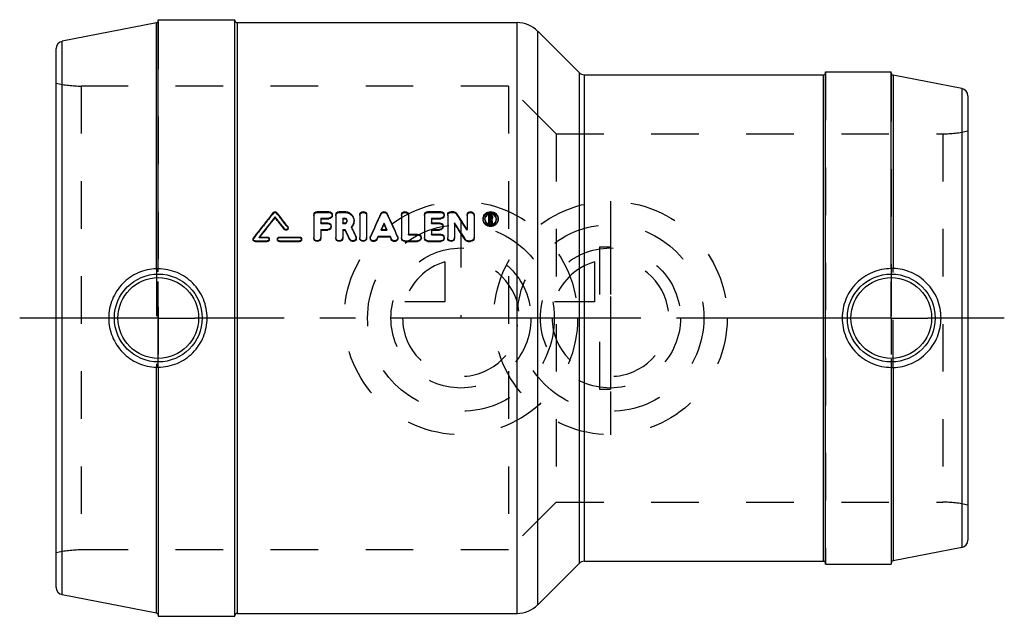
# Model space of a CAD drawing. Header units: millimetres. Extents: x 432 to 568, y 459 to 541.
import ezdxf

# ---------------------------------------------------------------- set-up
doc = ezdxf.new("R2010")
doc.units = ezdxf.units.MM
doc.header["$LTSCALE"] = 65.185185
doc.linetypes.add('CENTER', pattern=[0.6, 0.375, -0.075, 0.075, -0.075])
doc.linetypes.add('HIDDEN', pattern=[0.2, 0.1, -0.1])
for name, color, linetype in [('KOERPER', 7, 'CONTINUOUS'), ('KONST.EL_MIT_GEO', 7, 'CONTINUOUS'), ('KURVEN', 7, 'CONTINUOUS'), ('L1', 7, 'CONTINUOUS')]:
    doc.layers.add(name, color=color, linetype=linetype)

msp = doc.modelspace()

# ---------------------------------------------------------------- linework, layer by layer
at = {"layer": 'KOERPER', "color": 7, "linetype": 'Continuous'}
for p, q in [((451.26, 506.75), (451.26, 540.45)), ((451.5, 506.73), (451.5, 540.9)), ((451.5, 540.9), (462, 540.9)), ((462, 459.1), (462, 540.9)), ((462.3, 540.5), (500.69, 540.5)), ((503.52, 539.33), (509.21, 533.64)), ((509.91, 533.35), (542.7, 533.35)), ((543, 533.75), (552, 533.75)), ((543, 466.25), (543, 533.75)), ((552, 506.77), (552, 533.75)), ((552.24, 533.3), (552.24, 506.79)), ((451.26, 459.55), (451.26, 493.25)), ((451.5, 493.27), (451.5, 459.1)), ((552, 493.23), (552, 466.25)), ((552.24, 493.21), (552.24, 466.7)), ((503.52, 460.67), (509.21, 466.36)), ((509.91, 466.65), (542.7, 466.65)), ((543, 466.25), (552, 466.25)), ((451.5, 459.1), (462, 459.1)), ((462.3, 459.5), (500.69, 459.5))]:
    msp.add_line(p, q, dxfattribs=at)
at = {"layer": 'KOERPER', "color": 8, "linetype": 'HIDDEN'}
for p, q in [((451.26, 506.75), (451.26, 493.25)), ((451.5, 493.27), (451.5, 506.73)), ((552, 506.77), (552, 493.23)), ((552.24, 493.21), (552.24, 506.79))]:
    msp.add_line(p, q, dxfattribs=at)
at = {"layer": 'KOERPER', "color": 7, "linetype": 'Continuous'}
for points, knots in [([(451.26, 506.75), (450.4, 506.73), (448.68, 506.35), (446.5, 504.84), (445.05, 502.61), (444.71, 500.87), (444.71, 500)], [0, 0, 0, 0, 0.247974, 0.498095, 0.748985, 1, 1, 1, 1]), ([(451.5, 506.74), (451.5, 506.74), (451.49, 506.74), (451.48, 506.75), (451.46, 506.75), (451.42, 506.75), (451.35, 506.75), (451.29, 506.75), (451.26, 506.75)], [0, 0, 0, 0, 0.021046, 0.075114, 0.162696, 0.281733, 0.601873, 1, 1, 1, 1]), ([(458.2, 500), (458.2, 500.87), (457.85, 502.64), (456.37, 504.88), (454.14, 506.38), (452.37, 506.73), (451.5, 506.73)], [0, 0, 0, 0, 0.250291, 0.500034, 0.749751, 1, 1, 1, 1]), ([(552, 506.77), (551.12, 506.77), (549.35, 506.41), (547.11, 504.9), (545.62, 502.66), (545.27, 500.88), (545.27, 500)], [0, 0, 0, 0, 0.250369, 0.499939, 0.749561, 1, 1, 1, 1]), ([(552.24, 506.79), (552.21, 506.79), (552.15, 506.79), (552.08, 506.79), (552.04, 506.79), (552.02, 506.78), (552.01, 506.78), (552, 506.78), (552, 506.78)], [0, 0, 0, 0, 0.399602, 0.719628, 0.838215, 0.925309, 0.979034, 1, 1, 1, 1]), ([(558.82, 500), (558.82, 500.87), (558.48, 502.63), (557.02, 504.86), (554.84, 506.38), (553.1, 506.77), (552.24, 506.79)], [0, 0, 0, 0, 0.250857, 0.501672, 0.751948, 1, 1, 1, 1]), ([(444.71, 500), (444.71, 499.13), (445.05, 497.39), (446.5, 495.16), (448.68, 493.65), (450.4, 493.27), (451.26, 493.25)], [0, 0, 0, 0, 0.251015, 0.501906, 0.752026, 1, 1, 1, 1]), ([(451.5, 493.27), (452.37, 493.27), (454.14, 493.62), (456.37, 495.12), (457.85, 497.36), (458.2, 499.13), (458.2, 500)], [0, 0, 0, 0, 0.250242, 0.499954, 0.749702, 1, 1, 1, 1]), ([(545.27, 500), (545.27, 499.12), (545.62, 497.34), (547.11, 495.1), (549.35, 493.59), (551.12, 493.23), (552, 493.23)], [0, 0, 0, 0, 0.250439, 0.500062, 0.749631, 1, 1, 1, 1]), ([(552.24, 493.21), (553.1, 493.23), (554.84, 493.62), (557.02, 495.14), (558.48, 497.37), (558.82, 499.13), (558.82, 500)], [0, 0, 0, 0, 0.248043, 0.498311, 0.749135, 1, 1, 1, 1]), ([(451.26, 493.25), (451.29, 493.25), (451.35, 493.25), (451.42, 493.25), (451.46, 493.25), (451.48, 493.25), (451.49, 493.26), (451.5, 493.26), (451.5, 493.26)], [0, 0, 0, 0, 0.398115, 0.718245, 0.837283, 0.924865, 0.978944, 1, 1, 1, 1]), ([(552, 493.22), (552, 493.22), (552.01, 493.22), (552.02, 493.22), (552.04, 493.21), (552.08, 493.21), (552.15, 493.21), (552.21, 493.21), (552.24, 493.21)], [0, 0, 0, 0, 0.020956, 0.074671, 0.161763, 0.280349, 0.600386, 1, 1, 1, 1])]:
    msp.add_open_spline(points, degree=3, knots=knots, dxfattribs=at)
at = {"layer": 'KONST.EL_MIT_GEO', "color": 7, "linetype": 'Continuous'}
for p, q in [((451.26, 540.45), (438.31, 537.94)), ((462.3, 540.5), (462.3, 459.5)), ((500.69, 459.5), (500.69, 540.5)), ((503.52, 460.67), (503.52, 539.33)), ((438.31, 462.06), (438.31, 537.94)), ((437.5, 463.05), (437.5, 536.95)), ((509.21, 533.64), (509.21, 466.36)), ((509.91, 533.35), (509.91, 466.65)), ((542.7, 466.65), (542.7, 533.35)), ((561.69, 531.47), (552.24, 533.3)), ((561.69, 531.47), (561.69, 468.53)), ((562.5, 530.48), (562.5, 469.52)), ((473.3, 514.59), (474.89, 514.59)), ((476.31, 514.59), (477.05, 514.59)), ((488.48, 514.59), (490.22, 514.59)), ((491.65, 514.59), (491.97, 514.59)), ((467.5, 513.79), (467.5, 513.89)), ((472.83, 514.14), (472.83, 511.02)), ((473.78, 513.69), (473.78, 513.04)), ((473.78, 513.69), (474.89, 513.69)), ((473.78, 513.59), (474.89, 513.59)), ((473.78, 513.04), (474.73, 513.04)), ((474.89, 513.59), (474.89, 513.69)), ((475.84, 514.14), (475.84, 511.02)), ((476.79, 513.69), (476.79, 513.04)), ((476.79, 513.69), (477.05, 513.69)), ((476.79, 513.59), (477.05, 513.59)), ((476.79, 513.04), (477.05, 513.04)), ((477.05, 513.59), (477.05, 513.69)), ((479.12, 514.14), (479.12, 511.02)), ((480.07, 514.14), (480.07, 511.02)), ((482.46, 512.92), (482.46, 513.01)), ((484.84, 514.14), (484.84, 511.02)), ((485.79, 514.14), (485.79, 511.48)), ((488.01, 514.14), (488.01, 511.02)), ((488.96, 513.69), (488.96, 513.04)), ((488.96, 513.69), (490.22, 513.69)), ((488.96, 513.59), (490.22, 513.59)), ((488.96, 513.04), (490.07, 513.04)), ((490.22, 513.59), (490.22, 513.69)), ((491.18, 514.14), (491.18, 511.02)), ((492.13, 513.04), (492.13, 511.02)), ((493.84, 514.14), (493.84, 512.13)), ((494.79, 514.14), (494.79, 511.02)), ((496.83, 512.99), (496.83, 514.14)), ((496.83, 514.14), (497.06, 514.14)), ((496.83, 513.08), (496.99, 513.08)), ((496.95, 513.99), (496.95, 513.67)), ((496.95, 513.99), (497.06, 513.99)), ((496.95, 513.89), (497.06, 513.89)), ((496.95, 513.67), (497.06, 513.67)), ((496.99, 512.99), (496.99, 513.52)), ((496.99, 513.52), (497.04, 513.52)), ((496.99, 513.42), (497.04, 513.42)), ((497.04, 513.42), (497.04, 513.52)), ((497.04, 513.52), (497.08, 513.33)), ((497.04, 513.42), (497.06, 513.33)), ((497.06, 513.89), (497.06, 513.99)), ((497.06, 513.33), (497.07, 513.28)), ((497.07, 513.28), (497.11, 513.11)), ((497.08, 513.33), (497.09, 513.28)), ((497.09, 513.28), (497.14, 513.08)), ((497.11, 513.11), (497.12, 513.08)), ((497.14, 512.99), (497.14, 513.08)), ((497.14, 513.08), (497.3, 513.08)), ((497.15, 513.91), (497.15, 513.75)), ((497.19, 513.56), (497.24, 513.35)), ((497.24, 513.35), (497.27, 513.24)), ((497.27, 513.24), (497.3, 513.08)), ((497.3, 512.99), (497.3, 513.08)), ((497.31, 513.91), (497.31, 513.75)), ((497.31, 513.65), (497.31, 513.68)), ((468.8, 512.14), (468.8, 512.23)), ((473.78, 512.13), (473.78, 511.02)), ((473.78, 512.13), (474.73, 512.13)), ((473.78, 512.04), (474.73, 512.04)), ((474.73, 512.04), (474.73, 512.13)), ((476.79, 512.13), (476.79, 511.02)), ((476.79, 512.13), (477.11, 512.13)), ((476.79, 512.04), (477.11, 512.04)), ((477.11, 512.04), (477.11, 512.13)), ((482.05, 512.13), (482.86, 512.13)), ((488.96, 512.13), (488.96, 511.48)), ((488.96, 512.13), (490.07, 512.13)), ((488.96, 512.04), (490.07, 512.04)), ((490.07, 512.04), (490.07, 512.13)), ((496.83, 512.99), (496.99, 512.99)), ((497.14, 512.99), (497.3, 512.99)), ((464.78, 510.48), (464.78, 510.56)), ((464.78, 510.56), (466.44, 510.56)), ((464.78, 510.48), (466.44, 510.48)), ((465.33, 511.1), (466.44, 511.1)), ((466.44, 510.48), (466.44, 510.56)), ((468.11, 511.1), (470.88, 511.1)), ((468.11, 510.48), (468.11, 510.56)), ((468.11, 510.56), (470.88, 510.56)), ((468.11, 510.48), (470.88, 510.48)), ((470.88, 510.48), (470.88, 510.56)), ((477.74, 510.75), (477.74, 510.83)), ((481.63, 511.21), (481.46, 510.84)), ((481.63, 511.13), (481.46, 510.76)), ((481.46, 510.76), (481.46, 510.84)), ((481.63, 511.13), (481.63, 511.21)), ((481.63, 511.21), (483.28, 511.21)), ((481.63, 511.13), (483.28, 511.13)), ((483.28, 511.13), (483.28, 511.21)), ((483.28, 511.21), (483.45, 510.84)), ((483.28, 511.13), (483.45, 510.76)), ((483.45, 510.76), (483.45, 510.84)), ((485.31, 510.48), (485.31, 510.56)), ((485.31, 510.56), (487.05, 510.56)), ((485.31, 510.48), (487.05, 510.48)), ((485.79, 511.48), (487.05, 511.48)), ((487.05, 510.48), (487.05, 510.56)), ((488.48, 510.48), (488.48, 510.56)), ((488.48, 510.56), (490.22, 510.56)), ((488.48, 510.48), (490.22, 510.48)), ((488.96, 511.48), (490.22, 511.48)), ((490.22, 510.48), (490.22, 510.56)), ((493.59, 510.7), (493.59, 510.78)), ((494, 510.48), (494, 510.56)), ((494, 510.56), (494.32, 510.56)), ((494, 510.48), (494.32, 510.48)), ((494.32, 510.48), (494.32, 510.56)), ((561.69, 468.53), (552.24, 466.7)), ((451.26, 459.55), (438.31, 462.06))]:
    msp.add_line(p, q, dxfattribs=at)
at = {"layer": 'KONST.EL_MIT_GEO', "color": 8, "linetype": 'HIDDEN'}
for p, q in [((451.5, 540.65), (451.5, 459.31)), ((462, 459.2), (462, 540.8)), ((543, 533.65), (543, 466.35)), ((552, 533.46), (552, 466.43)), ((440.94, 531.8), (440.94, 468.2)), ((499.5, 531.8), (440.94, 531.8)), ((499.5, 531.8), (499.5, 468.2)), ((506.05, 525.25), (499.5, 531.8)), ((506.05, 525.25), (506.05, 474.75)), ((506.05, 525.25), (559.06, 525.25)), ((559.06, 525.25), (559.06, 474.75)), ((467.28, 514.38), (467.28, 514.48)), ((467.73, 514.38), (467.73, 514.48)), ((473.3, 514.48), (473.3, 514.59)), ((473.3, 514.48), (474.89, 514.48)), ((474.89, 514.48), (474.89, 514.59)), ((476.31, 514.48), (476.31, 514.59)), ((476.31, 514.48), (477.05, 514.48)), ((477.05, 514.48), (477.05, 514.59)), ((488.48, 514.48), (488.48, 514.59)), ((488.48, 514.48), (490.22, 514.48)), ((490.22, 514.48), (490.22, 514.59)), ((491.65, 514.48), (491.65, 514.59)), ((491.65, 514.48), (491.97, 514.48)), ((491.97, 514.48), (491.97, 514.59)), ((492.37, 514.27), (492.37, 514.38)), ((473.78, 512.95), (473.78, 513.04)), ((474.73, 512.95), (474.73, 513.04)), ((475.36, 514.04), (475.36, 514.14)), ((476.79, 512.95), (476.79, 513.04)), ((477.05, 512.95), (477.05, 513.04)), ((477.39, 513.27), (477.39, 513.37)), ((478.34, 513.27), (478.34, 513.37)), ((482.02, 514.22), (482.02, 514.32)), ((482.89, 514.22), (482.89, 514.32)), ((488.96, 512.95), (488.96, 513.04)), ((490.07, 512.95), (490.07, 513.04)), ((490.7, 514.04), (490.7, 514.14)), ((496.04, 513.51), (496.04, 513.61)), ((496.28, 513.51), (496.28, 513.61)), ((496.83, 514.03), (497.06, 514.03)), ((496.95, 513.57), (496.95, 513.67)), ((496.95, 513.57), (497.06, 513.57)), ((497.06, 514.03), (497.06, 514.14)), ((497.06, 513.57), (497.06, 513.67)), ((497.12, 513.08), (497.14, 512.99)), ((497.15, 513.65), (497.15, 513.75)), ((497.19, 513.46), (497.19, 513.56)), ((497.19, 513.46), (497.3, 512.99)), ((497.31, 513.68), (497.31, 513.75)), ((497.86, 513.51), (497.86, 513.61)), ((498.1, 513.51), (498.1, 513.61)), ((469.25, 512.45), (469.25, 512.55)), ((469.3, 512.3), (469.3, 512.39)), ((473.78, 512.95), (474.73, 512.95)), ((475.2, 512.5), (475.2, 512.59)), ((476.79, 512.95), (477.05, 512.95)), ((477.98, 512.42), (477.98, 512.51)), ((482.05, 512.04), (482.05, 512.13)), ((482.08, 512.12), (482.05, 512.04)), ((482.05, 512.04), (482.86, 512.04)), ((482.09, 512.13), (482.08, 512.12)), ((482.82, 512.13), (482.83, 512.12)), ((482.83, 512.12), (482.86, 512.04)), ((482.86, 512.04), (482.86, 512.13)), ((488.96, 512.95), (490.07, 512.95)), ((490.54, 512.5), (490.54, 512.59)), ((493.84, 512.04), (493.84, 512.13)), ((464.5, 510.83), (464.5, 510.75)), ((464.56, 510.91), (464.56, 510.99)), ((465.33, 511.02), (465.33, 511.1)), ((465.37, 511.07), (465.33, 511.02)), ((465.33, 511.02), (466.44, 511.02)), ((465.39, 511.1), (465.37, 511.07)), ((466.44, 511.02), (466.44, 511.1)), ((466.72, 510.75), (466.72, 510.83)), ((467.83, 510.83), (467.83, 510.75)), ((468.11, 511.02), (468.11, 511.1)), ((468.11, 511.02), (470.88, 511.02)), ((470.88, 511.02), (470.88, 511.1)), ((471.16, 510.75), (471.16, 510.83)), ((472.83, 510.94), (472.83, 511.02)), ((473.78, 510.94), (473.78, 511.02)), ((475.84, 510.94), (475.84, 511.02)), ((476.79, 510.94), (476.79, 511.02)), ((478.6, 511.13), (478.6, 511.22)), ((478.65, 510.94), (478.65, 511.02)), ((479.12, 510.94), (479.12, 511.02)), ((480.07, 510.94), (480.07, 511.02)), ((480.55, 511.02), (480.55, 510.94)), ((480.59, 511.12), (480.59, 511.21)), ((484.32, 511.12), (484.32, 511.21)), ((484.36, 510.94), (484.36, 511.02)), ((484.84, 510.94), (484.84, 511.02)), ((485.79, 511.4), (485.79, 511.48)), ((485.79, 511.4), (487.05, 511.4)), ((487.05, 511.4), (487.05, 511.48)), ((487.53, 510.94), (487.53, 511.02)), ((488.01, 510.94), (488.01, 511.02)), ((488.96, 511.4), (488.96, 511.48)), ((488.96, 511.4), (490.22, 511.4)), ((490.22, 511.4), (490.22, 511.48)), ((490.7, 510.94), (490.7, 511.02)), ((491.18, 510.94), (491.18, 511.02)), ((492.13, 510.94), (492.13, 511.02)), ((494.79, 510.94), (494.79, 511.02)), ((512, 509.75), (513.5, 509.75)), ((512, 509.75), (512, 490.25)), ((513.5, 509.75), (513.5, 490.25)), ((512, 490.25), (513.5, 490.25)), ((506.05, 474.75), (499.5, 468.2)), ((506.05, 474.75), (559.06, 474.75)), ((499.5, 468.2), (440.94, 468.2))]:
    msp.add_line(p, q, dxfattribs=at)
at = {"layer": 'KONST.EL_MIT_GEO', "color": 7, "linetype": 'Continuous'}
for centre, radius in [((451.5, 500), 6.02), ((451.5, 500), 5.53), ((552, 500), 6.02), ((552, 500), 5.53)]:
    msp.add_circle(centre, radius, dxfattribs=at)
for centre, radius, start, end in [((451.2, 540.75), 0.3, 281, 360), ((462.3, 540.8), 0.3, 180, 270), ((500.69, 536.5), 4, 45, 90), ((438.5, 536.95), 1, 101, 180), ((509.91, 534.35), 1, 225, 270), ((542.7, 533.65), 0.3, 270, 322.5004), ((552.3, 533.6), 0.3, 180, 259), ((561.5, 530.48), 1, 360, 79), ((757.17, 285.68), 369.31, 141.717, 142.4041), ((181.23, 288.35), 364.99, 37.898, 38.2842), ((187.37, 313.21), 365.37, 32.9871, 33.4077), ((759.48, 284.42), 371.35, 141.8359, 142.3817), ((756.63, 284.88), 368.77, 141.6302, 142.1612), ((177.9, 286.28), 368.35, 37.8365, 38.1648), ((180.54, 286.59), 366.01, 38.0416, 38.3704), ((853.34, 341.94), 409.38, 155.0975, 155.577), ((858.29, 340.15), 413.68, 155.3006, 155.4351), ((106.62, 340.15), 413.68, 24.5649, 24.6994), ((111.57, 341.94), 409.38, 24.423, 24.9025), ((178.24, 307.98), 374.94, 32.7434, 33.156), ((496.96, 513.61), 0.92, 173.4719, 180.062), ((497.07, 513.43), 0.829, 106.9729, 112.6095), ((497.07, 513.41), 0.848, 73.6589, 90.1536), ((497.07, 513.76), 0.235, 300.6202, 307.2658), ((497.08, 513.9), 0.231, 31.0037, 38.7008), ((497.08, 513.44), 0.817, 64.2059, 73.5729), ((497.18, 513.61), 0.917, 359.9207, 6.5132), ((106.58, 332.64), 411.72, 25.6443, 25.846), ((110.99, 333.38), 407.39, 25.8097, 26.0123), ((110.33, 333.95), 408.72, 25.704, 25.9055), ((477.08, 513.33), 1.28, 316.5663, 317.6826), ((853.39, 341.05), 408.81, 155.1397, 155.2611), ((111.52, 341.05), 408.81, 24.7389, 24.8603), ((181.49, 308.51), 371.88, 32.936, 33.3499), ((497.07, 513.67), 0.819, 247.356, 258.9139), ((497.07, 513.68), 0.828, 258.9174, 281.6671), ((497.07, 513.67), 0.819, 281.7247, 293.2194), ((466.46, 510.75), 0.26, 354.7847, 359.9808), ((468.09, 510.83), 0.265, 174.0058, 180.0515), ((470.9, 510.75), 0.26, 354.7847, 359.9808), ((481, 511.02), 0.449, 176.2372, 179.789), ((561.5, 469.52), 1, 281, 0), ((509.91, 465.65), 1, 90, 135), ((542.7, 466.35), 0.3, 37.4996, 90), ((552.3, 466.4), 0.3, 101, 180), ((438.5, 463.05), 1, 180, 259), ((500.69, 463.5), 4, 270, 315), ((451.2, 459.25), 0.3, 0, 79), ((462.3, 459.2), 0.3, 90, 180)]:
    msp.add_arc(centre, radius, start, end, dxfattribs=at)
at = {"layer": 'KONST.EL_MIT_GEO', "color": 8, "linetype": 'HIDDEN'}
for centre, radius, start, end in [((542.7, 533.65), 0.3, 322.5004, 360), ((440.94, 546.8), 15, 256.7385, 270), ((559.06, 540.25), 15, 270, 283.2615), ((754.47, 286.03), 366.91, 141.5112, 142.1995), ((183.85, 288.65), 362.68, 38.1031, 38.49), ((477.09, 513.27), 0.296, 0.002, 9.3729), ((848.82, 342.67), 404.93, 154.9356, 155.4174), ((116.09, 342.67), 404.93, 24.5826, 25.0644), ((190.52, 313.7), 362.41, 33.1805, 33.6024), ((496.97, 513.51), 0.935, 179.9708, 186.4572), ((497.01, 513.51), 0.735, 176.2125, 180.017), ((497.07, 513.67), 0.249, 300.5431, 306.942), ((497.13, 513.51), 0.732, 359.984, 3.8206), ((497.17, 513.51), 0.935, 353.5408, 0.0279), ((477.05, 513.36), 1.32, 314.6756, 316.5621), ((114.7, 334.67), 404.44, 25.8696, 26.0721), ((478.19, 510.94), 0.455, 357.5487, 359.9887), ((483.91, 510.94), 0.455, 356.2491, 359.9885), ((487.1, 510.94), 0.432, 356.4906, 0.0017), ((490.27, 510.94), 0.432, 356.4906, 0.0017), ((559.06, 459.75), 15, 76.7385, 90), ((440.94, 453.2), 15, 90, 103.2615), ((542.7, 466.35), 0.3, 0, 37.4996)]:
    msp.add_arc(centre, radius, start, end, dxfattribs=at)
at = {"layer": 'KONST.EL_MIT_GEO', "color": 7, "linetype": 'Continuous'}
for points, knots in [([(467.28, 514.48), (467.33, 514.55), (467.5, 514.63), (467.68, 514.55), (467.73, 514.48)], [0, 0, 0, 0, 0.500031, 1, 1, 1, 1]), ([(472.83, 514.14), (472.82, 514.25), (472.93, 514.5), (473.18, 514.59), (473.3, 514.59)], [0, 0, 0, 0, 0.488804, 1, 1, 1, 1]), ([(474.89, 514.59), (475.01, 514.59), (475.25, 514.5), (475.36, 514.25), (475.36, 514.14)], [0, 0, 0, 0, 0.511235, 1, 1, 1, 1]), ([(475.84, 514.14), (475.84, 514.25), (475.94, 514.5), (476.19, 514.59), (476.31, 514.59)], [0, 0, 0, 0, 0.488804, 1, 1, 1, 1]), ([(477.05, 514.59), (477.22, 514.59), (477.56, 514.53), (477.98, 514.26), (478.27, 513.85), (478.34, 513.52), (478.34, 513.37)], [0, 0, 0, 0, 0.257064, 0.509607, 0.756449, 1, 1, 1, 1]), ([(479.12, 514.14), (479.12, 514.25), (479.23, 514.5), (479.6, 514.64), (479.97, 514.5), (480.08, 514.25), (480.07, 514.14)], [0, 0, 0, 0, 0.244419, 0.500015, 0.755604, 1, 1, 1, 1]), ([(482.02, 514.32), (482.06, 514.4), (482.18, 514.54), (482.46, 514.61), (482.73, 514.54), (482.85, 514.4), (482.89, 514.32)], [0, 0, 0, 0, 0.246034, 0.499997, 0.753964, 1, 1, 1, 1]), ([(484.84, 514.14), (484.84, 514.25), (484.94, 514.5), (485.31, 514.64), (485.68, 514.5), (485.79, 514.25), (485.79, 514.14)], [0, 0, 0, 0, 0.244419, 0.500015, 0.755604, 1, 1, 1, 1]), ([(488.01, 514.14), (488.01, 514.25), (488.11, 514.5), (488.36, 514.59), (488.48, 514.59)], [0, 0, 0, 0, 0.488804, 1, 1, 1, 1]), ([(490.22, 514.59), (490.35, 514.59), (490.59, 514.5), (490.7, 514.25), (490.7, 514.14)], [0, 0, 0, 0, 0.511235, 1, 1, 1, 1]), ([(491.18, 514.14), (491.18, 514.25), (491.28, 514.5), (491.53, 514.59), (491.65, 514.59)], [0, 0, 0, 0, 0.488804, 1, 1, 1, 1]), ([(491.97, 514.59), (492.05, 514.59), (492.21, 514.55), (492.33, 514.44), (492.37, 514.38)], [0, 0, 0, 0, 0.506674, 1, 1, 1, 1]), ([(493.84, 514.14), (493.84, 514.25), (493.95, 514.5), (494.32, 514.64), (494.68, 514.5), (494.79, 514.25), (494.79, 514.14)], [0, 0, 0, 0, 0.244419, 0.500015, 0.755604, 1, 1, 1, 1]), ([(496.04, 513.72), (496.06, 513.83), (496.13, 514.07), (496.44, 514.45), (497.07, 514.68), (497.7, 514.45), (498.01, 514.07), (498.08, 513.83), (498.09, 513.72)], [0, 0, 0, 0, 0.122681, 0.247238, 0.500004, 0.752767, 0.877319, 1, 1, 1, 1]), ([(497.86, 513.61), (497.86, 513.71), (497.82, 513.91), (497.59, 514.24), (497.07, 514.45), (496.55, 514.24), (496.32, 513.91), (496.28, 513.71), (496.28, 513.61)], [0, 0, 0, 0, 0.122783, 0.247363, 0.500017, 0.752657, 0.877225, 1, 1, 1, 1]), ([(474.73, 513.04), (474.85, 513.04), (475.1, 512.95), (475.2, 512.71), (475.2, 512.59)], [0, 0, 0, 0, 0.508824, 1, 1, 1, 1]), ([(475.36, 514.14), (475.36, 514.02), (475.25, 513.78), (475.01, 513.69), (474.89, 513.69)], [0, 0, 0, 0, 0.489145, 1, 1, 1, 1]), ([(475.36, 514.04), (475.36, 513.92), (475.25, 513.68), (475.01, 513.59), (474.89, 513.59)], [0, 0, 0, 0, 0.48971, 1, 1, 1, 1]), ([(477.39, 513.37), (477.39, 513.45), (477.31, 513.62), (477.14, 513.69), (477.05, 513.69)], [0, 0, 0, 0, 0.490004, 1, 1, 1, 1]), ([(477.32, 513.46), (477.29, 513.5), (477.2, 513.56), (477.1, 513.59), (477.05, 513.59)], [0, 0, 0, 0, 0.494301, 1, 1, 1, 1]), ([(477.05, 513.04), (477.14, 513.04), (477.31, 513.11), (477.39, 513.29), (477.39, 513.37)], [0, 0, 0, 0, 0.509733, 1, 1, 1, 1]), ([(478.34, 513.37), (478.34, 513.21), (478.27, 512.89), (478.09, 512.62), (477.98, 512.51)], [0, 0, 0, 0, 0.495658, 1, 1, 1, 1]), ([(478.34, 513.27), (478.34, 513.12), (478.28, 512.83), (478.12, 512.58), (478.03, 512.47)], [0, 0, 0, 0, 0.496502, 1, 1, 1, 1]), ([(490.07, 513.04), (490.19, 513.04), (490.44, 512.95), (490.54, 512.71), (490.54, 512.59)], [0, 0, 0, 0, 0.508824, 1, 1, 1, 1]), ([(490.7, 514.14), (490.7, 514.02), (490.59, 513.78), (490.35, 513.69), (490.22, 513.69)], [0, 0, 0, 0, 0.489145, 1, 1, 1, 1]), ([(490.7, 514.04), (490.7, 513.92), (490.59, 513.68), (490.34, 513.59), (490.22, 513.59)], [0, 0, 0, 0, 0.48971, 1, 1, 1, 1]), ([(498.1, 513.61), (498.1, 513.48), (498.05, 513.22), (497.82, 512.9), (497.47, 512.68), (497.07, 512.6), (496.66, 512.68), (496.32, 512.9), (496.09, 513.22), (496.04, 513.48), (496.04, 513.61)], [0, 0, 0, 0, 0.121614, 0.24536, 0.371807, 0.500002, 0.628197, 0.754644, 0.878387, 1, 1, 1, 1]), ([(498.09, 513.41), (498.08, 513.29), (498, 513.05), (497.69, 512.67), (497.07, 512.44), (496.44, 512.67), (496.13, 513.05), (496.06, 513.29), (496.04, 513.41)], [0, 0, 0, 0, 0.122521, 0.247746, 0.50014, 0.752509, 0.877716, 1, 1, 1, 1]), ([(496.39, 513.89), (496.37, 513.87), (496.31, 513.76), (496.28, 513.65), (496.28, 513.56)], [0, 0, 0, 0, 0.254557, 1, 1, 1, 1]), ([(496.28, 513.61), (496.28, 513.47), (496.37, 513.17), (496.61, 512.97), (496.75, 512.92)], [0, 0, 0, 0, 0.492575, 1, 1, 1, 1]), ([(496.75, 514.19), (496.71, 514.18), (496.57, 514.11), (496.45, 513.99), (496.39, 513.89)], [0, 0, 0, 0, 0.255849, 1, 1, 1, 1]), ([(497.06, 514.14), (497.08, 514.14), (497.15, 514.13), (497.22, 514.09), (497.26, 514.05)], [0, 0, 0, 0, 0.256356, 1, 1, 1, 1]), ([(497.15, 513.91), (497.15, 513.93), (497.13, 513.97), (497.08, 513.99), (497.06, 513.99)], [0, 0, 0, 0, 0.489387, 1, 1, 1, 1]), ([(497.39, 512.92), (497.53, 512.98), (497.77, 513.17), (497.86, 513.47), (497.86, 513.61)], [0, 0, 0, 0, 0.507344, 1, 1, 1, 1]), ([(497.75, 513.89), (497.69, 513.98), (497.59, 514.09), (497.46, 514.16), (497.43, 514.18)], [0, 0, 0, 0, 0.746334, 1, 1, 1, 1]), ([(497.86, 513.56), (497.85, 513.65), (497.82, 513.76), (497.77, 513.87), (497.75, 513.89)], [0, 0, 0, 0, 0.745218, 1, 1, 1, 1]), ([(469.3, 512.39), (469.3, 512.33), (469.26, 512.22), (469.12, 512.12), (468.94, 512.11), (468.84, 512.18), (468.8, 512.23)], [0, 0, 0, 0, 0.244265, 0.494816, 0.749061, 1, 1, 1, 1]), ([(469.3, 512.3), (469.3, 512.24), (469.26, 512.13), (469.12, 512.03), (468.94, 512.03), (468.84, 512.09), (468.8, 512.14)], [0, 0, 0, 0, 0.245335, 0.495806, 0.749609, 1, 1, 1, 1]), ([(475.2, 512.59), (475.2, 512.47), (475.1, 512.23), (474.85, 512.13), (474.73, 512.13)], [0, 0, 0, 0, 0.49152, 1, 1, 1, 1]), ([(475.2, 512.5), (475.2, 512.38), (475.1, 512.13), (474.85, 512.04), (474.73, 512.04)], [0, 0, 0, 0, 0.491348, 1, 1, 1, 1]), ([(490.54, 512.59), (490.54, 512.47), (490.44, 512.23), (490.19, 512.13), (490.07, 512.13)], [0, 0, 0, 0, 0.49152, 1, 1, 1, 1]), ([(490.54, 512.5), (490.54, 512.38), (490.43, 512.13), (490.19, 512.04), (490.07, 512.04)], [0, 0, 0, 0, 0.491348, 1, 1, 1, 1]), ([(464.78, 510.56), (464.71, 510.56), (464.56, 510.62), (464.5, 510.76), (464.5, 510.83)], [0, 0, 0, 0, 0.506256, 1, 1, 1, 1]), ([(464.78, 510.48), (464.71, 510.48), (464.56, 510.54), (464.5, 510.68), (464.5, 510.75)], [0, 0, 0, 0, 0.507311, 1, 1, 1, 1]), ([(466.44, 511.1), (466.51, 511.1), (466.66, 511.04), (466.72, 510.9), (466.72, 510.83)], [0, 0, 0, 0, 0.506582, 1, 1, 1, 1]), ([(466.72, 510.83), (466.72, 510.76), (466.66, 510.62), (466.51, 510.56), (466.44, 510.56)], [0, 0, 0, 0, 0.493692, 1, 1, 1, 1]), ([(466.72, 510.73), (466.71, 510.66), (466.65, 510.53), (466.51, 510.48), (466.44, 510.48)], [0, 0, 0, 0, 0.494008, 1, 1, 1, 1]), ([(467.83, 510.86), (467.84, 510.92), (467.9, 511.05), (468.04, 511.1), (468.11, 511.1)], [0, 0, 0, 0, 0.493733, 1, 1, 1, 1]), ([(468.11, 510.56), (468.04, 510.56), (467.89, 510.62), (467.83, 510.76), (467.83, 510.83)], [0, 0, 0, 0, 0.506413, 1, 1, 1, 1]), ([(468.11, 510.48), (468.04, 510.48), (467.89, 510.54), (467.83, 510.68), (467.83, 510.75)], [0, 0, 0, 0, 0.506238, 1, 1, 1, 1]), ([(470.88, 511.1), (470.95, 511.1), (471.09, 511.04), (471.16, 510.9), (471.16, 510.83)], [0, 0, 0, 0, 0.506582, 1, 1, 1, 1]), ([(471.16, 510.83), (471.16, 510.76), (471.1, 510.62), (470.95, 510.56), (470.88, 510.56)], [0, 0, 0, 0, 0.493692, 1, 1, 1, 1]), ([(471.16, 510.73), (471.15, 510.66), (471.08, 510.53), (470.95, 510.48), (470.88, 510.48)], [0, 0, 0, 0, 0.494008, 1, 1, 1, 1]), ([(473.78, 511.02), (473.78, 510.9), (473.67, 510.66), (473.3, 510.51), (472.93, 510.66), (472.82, 510.9), (472.83, 511.02)], [0, 0, 0, 0, 0.246835, 0.500015, 0.753187, 1, 1, 1, 1]), ([(473.78, 510.94), (473.78, 510.82), (473.67, 510.58), (473.3, 510.43), (472.93, 510.58), (472.83, 510.82), (472.83, 510.94)], [0, 0, 0, 0, 0.246668, 0.499812, 0.753023, 1, 1, 1, 1]), ([(476.79, 511.02), (476.79, 510.9), (476.68, 510.66), (476.31, 510.51), (475.94, 510.66), (475.84, 510.9), (475.84, 511.02)], [0, 0, 0, 0, 0.246835, 0.500015, 0.753187, 1, 1, 1, 1]), ([(476.79, 510.94), (476.79, 510.82), (476.68, 510.58), (476.31, 510.43), (475.94, 510.58), (475.84, 510.82), (475.84, 510.94)], [0, 0, 0, 0, 0.246668, 0.499812, 0.753023, 1, 1, 1, 1]), ([(478.65, 511.02), (478.65, 510.92), (478.57, 510.71), (478.28, 510.54), (477.95, 510.57), (477.79, 510.73), (477.74, 510.83)], [0, 0, 0, 0, 0.245708, 0.497028, 0.750658, 1, 1, 1, 1]), ([(478.65, 510.92), (478.64, 510.82), (478.56, 510.62), (478.27, 510.46), (477.95, 510.5), (477.79, 510.66), (477.74, 510.75)], [0, 0, 0, 0, 0.245686, 0.496919, 0.750497, 1, 1, 1, 1]), ([(480.07, 511.02), (480.07, 510.9), (479.97, 510.66), (479.6, 510.51), (479.23, 510.66), (479.12, 510.9), (479.12, 511.02)], [0, 0, 0, 0, 0.246835, 0.500015, 0.753187, 1, 1, 1, 1]), ([(480.07, 510.94), (480.07, 510.82), (479.97, 510.58), (479.6, 510.43), (479.23, 510.58), (479.12, 510.82), (479.12, 510.94)], [0, 0, 0, 0, 0.246668, 0.499812, 0.753023, 1, 1, 1, 1]), ([(481.46, 510.84), (481.42, 510.74), (481.26, 510.58), (480.92, 510.53), (480.63, 510.71), (480.55, 510.92), (480.55, 511.02)], [0, 0, 0, 0, 0.249221, 0.502869, 0.754273, 1, 1, 1, 1]), ([(481.46, 510.76), (481.42, 510.66), (481.26, 510.5), (480.92, 510.46), (480.63, 510.63), (480.55, 510.84), (480.55, 510.94)], [0, 0, 0, 0, 0.249116, 0.502868, 0.754317, 1, 1, 1, 1]), ([(484.36, 511.02), (484.36, 510.92), (484.28, 510.71), (483.99, 510.53), (483.65, 510.58), (483.49, 510.74), (483.45, 510.84)], [0, 0, 0, 0, 0.245759, 0.497171, 0.750802, 1, 1, 1, 1]), ([(484.36, 510.91), (484.35, 510.81), (484.26, 510.61), (483.97, 510.46), (483.65, 510.5), (483.49, 510.66), (483.45, 510.76)], [0, 0, 0, 0, 0.245822, 0.497205, 0.750714, 1, 1, 1, 1]), ([(485.31, 510.56), (485.19, 510.56), (484.94, 510.66), (484.84, 510.9), (484.84, 511.02)], [0, 0, 0, 0, 0.506375, 1, 1, 1, 1]), ([(485.31, 510.48), (485.19, 510.48), (484.94, 510.58), (484.84, 510.82), (484.84, 510.94)], [0, 0, 0, 0, 0.506104, 1, 1, 1, 1]), ([(487.05, 511.48), (487.18, 511.48), (487.43, 511.39), (487.53, 511.14), (487.53, 511.02)], [0, 0, 0, 0, 0.506693, 1, 1, 1, 1]), ([(487.53, 511.02), (487.53, 510.9), (487.43, 510.66), (487.18, 510.56), (487.05, 510.56)], [0, 0, 0, 0, 0.493615, 1, 1, 1, 1]), ([(487.53, 510.91), (487.52, 510.8), (487.41, 510.57), (487.17, 510.48), (487.05, 510.48)], [0, 0, 0, 0, 0.493401, 1, 1, 1, 1]), ([(488.48, 510.56), (488.36, 510.56), (488.11, 510.66), (488.01, 510.9), (488.01, 511.02)], [0, 0, 0, 0, 0.506375, 1, 1, 1, 1]), ([(488.48, 510.48), (488.36, 510.48), (488.11, 510.58), (488.01, 510.82), (488.01, 510.94)], [0, 0, 0, 0, 0.506104, 1, 1, 1, 1]), ([(490.22, 511.48), (490.35, 511.48), (490.6, 511.39), (490.7, 511.14), (490.7, 511.02)], [0, 0, 0, 0, 0.506693, 1, 1, 1, 1]), ([(490.7, 511.02), (490.7, 510.9), (490.6, 510.66), (490.35, 510.56), (490.22, 510.56)], [0, 0, 0, 0, 0.493615, 1, 1, 1, 1]), ([(490.7, 510.91), (490.69, 510.8), (490.58, 510.57), (490.34, 510.48), (490.22, 510.48)], [0, 0, 0, 0, 0.493401, 1, 1, 1, 1]), ([(492.13, 511.02), (492.13, 510.9), (492.02, 510.66), (491.65, 510.51), (491.28, 510.66), (491.17, 510.9), (491.18, 511.02)], [0, 0, 0, 0, 0.246835, 0.500015, 0.753187, 1, 1, 1, 1]), ([(492.13, 510.94), (492.13, 510.82), (492.02, 510.58), (491.65, 510.43), (491.28, 510.58), (491.18, 510.82), (491.18, 510.94)], [0, 0, 0, 0, 0.246668, 0.499812, 0.753023, 1, 1, 1, 1]), ([(494, 510.56), (493.92, 510.56), (493.76, 510.6), (493.64, 510.71), (493.59, 510.78)], [0, 0, 0, 0, 0.503596, 1, 1, 1, 1]), ([(494, 510.48), (493.92, 510.48), (493.76, 510.52), (493.64, 510.63), (493.59, 510.7)], [0, 0, 0, 0, 0.501075, 1, 1, 1, 1]), ([(494.79, 511.02), (494.79, 510.9), (494.69, 510.66), (494.44, 510.56), (494.32, 510.56)], [0, 0, 0, 0, 0.493637, 1, 1, 1, 1]), ([(494.79, 510.94), (494.79, 510.82), (494.69, 510.58), (494.44, 510.48), (494.32, 510.48)], [0, 0, 0, 0, 0.493007, 1, 1, 1, 1])]:
    msp.add_open_spline(points, degree=3, knots=knots, dxfattribs=at)
at = {"layer": 'KONST.EL_MIT_GEO', "color": 8, "linetype": 'HIDDEN'}
for points, knots in [([(467.28, 514.38), (467.33, 514.44), (467.5, 514.52), (467.68, 514.44), (467.73, 514.38)], [0, 0, 0, 0, 0.500897, 1, 1, 1, 1]), ([(472.83, 514.04), (472.83, 514.15), (472.93, 514.39), (473.18, 514.48), (473.3, 514.48)], [0, 0, 0, 0, 0.489471, 1, 1, 1, 1]), ([(474.89, 514.48), (475.01, 514.48), (475.25, 514.39), (475.36, 514.15), (475.36, 514.04)], [0, 0, 0, 0, 0.510182, 1, 1, 1, 1]), ([(475.84, 514.04), (475.84, 514.15), (475.94, 514.39), (476.19, 514.48), (476.31, 514.48)], [0, 0, 0, 0, 0.489471, 1, 1, 1, 1]), ([(477.05, 514.48), (477.22, 514.48), (477.55, 514.42), (477.98, 514.15), (478.27, 513.75), (478.34, 513.43), (478.34, 513.27)], [0, 0, 0, 0, 0.257832, 0.508716, 0.756884, 1, 1, 1, 1]), ([(479.12, 514.04), (479.12, 514.09), (479.15, 514.21), (479.29, 514.41), (479.6, 514.53), (479.91, 514.41), (480.05, 514.21), (480.07, 514.09), (480.07, 514.04)], [0, 0, 0, 0, 0.12271, 0.247524, 0.499829, 0.752194, 0.877505, 1, 1, 1, 1]), ([(482.02, 514.22), (482.06, 514.29), (482.18, 514.43), (482.45, 514.51), (482.73, 514.43), (482.85, 514.29), (482.89, 514.22)], [0, 0, 0, 0, 0.246307, 0.499703, 0.753535, 1, 1, 1, 1]), ([(484.84, 514.04), (484.84, 514.09), (484.86, 514.21), (485, 514.41), (485.31, 514.53), (485.62, 514.41), (485.76, 514.21), (485.79, 514.09), (485.79, 514.04)], [0, 0, 0, 0, 0.12271, 0.247524, 0.499829, 0.752194, 0.877505, 1, 1, 1, 1]), ([(488.01, 514.04), (488.01, 514.15), (488.11, 514.39), (488.36, 514.48), (488.48, 514.48)], [0, 0, 0, 0, 0.489471, 1, 1, 1, 1]), ([(490.22, 514.48), (490.34, 514.48), (490.59, 514.39), (490.7, 514.15), (490.7, 514.04)], [0, 0, 0, 0, 0.510182, 1, 1, 1, 1]), ([(491.18, 514.04), (491.18, 514.15), (491.28, 514.39), (491.53, 514.48), (491.65, 514.48)], [0, 0, 0, 0, 0.489471, 1, 1, 1, 1]), ([(491.97, 514.48), (492.05, 514.48), (492.21, 514.45), (492.33, 514.34), (492.37, 514.27)], [0, 0, 0, 0, 0.503758, 1, 1, 1, 1]), ([(493.84, 514.04), (493.84, 514.09), (493.87, 514.21), (494.01, 514.41), (494.31, 514.53), (494.62, 514.41), (494.76, 514.21), (494.79, 514.09), (494.79, 514.04)], [0, 0, 0, 0, 0.12271, 0.247524, 0.499829, 0.752194, 0.877505, 1, 1, 1, 1]), ([(496.04, 513.51), (496.04, 513.64), (496.09, 513.9), (496.4, 514.33), (497.07, 514.59), (497.74, 514.33), (498.04, 513.9), (498.1, 513.64), (498.1, 513.51)], [0, 0, 0, 0, 0.122967, 0.247942, 0.500233, 0.752492, 0.877452, 1, 1, 1, 1]), ([(477.05, 512.95), (477.14, 512.95), (477.31, 513.01), (477.39, 513.19), (477.39, 513.27)], [0, 0, 0, 0, 0.509246, 1, 1, 1, 1]), ([(496.28, 513.51), (496.28, 513.41), (496.32, 513.21), (496.55, 512.88), (497.07, 512.68), (497.58, 512.88), (497.82, 513.21), (497.86, 513.41), (497.86, 513.51)], [0, 0, 0, 0, 0.122196, 0.247455, 0.499692, 0.751866, 0.877183, 1, 1, 1, 1]), ([(497.06, 514.03), (497.13, 514.03), (497.25, 513.99), (497.31, 513.87), (497.31, 513.81)], [0, 0, 0, 0, 0.510036, 1, 1, 1, 1]), ([(497.06, 513.57), (497.08, 513.57), (497.13, 513.59), (497.15, 513.63), (497.15, 513.65)], [0, 0, 0, 0, 0.511083, 1, 1, 1, 1]), ([(469.25, 512.45), (469.26, 512.44), (469.29, 512.4), (469.3, 512.34), (469.3, 512.3)], [0, 0, 0, 0, 0.261381, 1, 1, 1, 1]), ([(474.73, 512.95), (474.85, 512.95), (475.1, 512.86), (475.2, 512.61), (475.2, 512.5)], [0, 0, 0, 0, 0.508609, 1, 1, 1, 1]), ([(490.07, 512.95), (490.19, 512.95), (490.43, 512.86), (490.54, 512.61), (490.54, 512.5)], [0, 0, 0, 0, 0.508609, 1, 1, 1, 1]), ([(466.44, 511.02), (466.51, 511.02), (466.66, 510.96), (466.72, 510.82), (466.72, 510.75)], [0, 0, 0, 0, 0.506402, 1, 1, 1, 1]), ([(467.83, 510.75), (467.83, 510.82), (467.89, 510.96), (468.04, 511.02), (468.11, 511.02)], [0, 0, 0, 0, 0.493594, 1, 1, 1, 1]), ([(470.88, 511.02), (470.95, 511.02), (471.09, 510.96), (471.16, 510.82), (471.16, 510.75)], [0, 0, 0, 0, 0.506402, 1, 1, 1, 1]), ([(487.05, 511.4), (487.18, 511.4), (487.42, 511.3), (487.53, 511.06), (487.53, 510.94)], [0, 0, 0, 0, 0.506874, 1, 1, 1, 1]), ([(490.22, 511.4), (490.35, 511.4), (490.59, 511.3), (490.7, 511.06), (490.7, 510.94)], [0, 0, 0, 0, 0.506874, 1, 1, 1, 1])]:
    msp.add_open_spline(points, degree=3, knots=knots, dxfattribs=at)
at = {"layer": 'KONST.EL_MIT_GEO', "color": 7, "linetype": 'Continuous'}
for points in [[(477.38, 513.32), (477.37, 513.37), (477.35, 513.42), (477.32, 513.46)], [(497.07, 514.26), (496.98, 514.26), (496.9, 514.25), (496.83, 514.22)], [(497.08, 513.88), (497.07, 513.88), (497.07, 513.89), (497.06, 513.89)], [(497.06, 513.67), (497.07, 513.67), (497.08, 513.68), (497.09, 513.68)], [(497.12, 513.87), (497.11, 513.88), (497.09, 513.88), (497.08, 513.88)], [(497.09, 513.68), (497.12, 513.69), (497.14, 513.71), (497.15, 513.74)], [(497.15, 513.74), (497.15, 513.74), (497.15, 513.75), (497.15, 513.75)], [(497.3, 513.7), (497.29, 513.65), (497.26, 513.61), (497.21, 513.57)], [(497.31, 513.65), (497.31, 513.59), (497.27, 513.51), (497.22, 513.47)], [(497.27, 514.02), (497.29, 513.99), (497.31, 513.95), (497.31, 513.91)], [(497.31, 513.75), (497.31, 513.74), (497.3, 513.72), (497.3, 513.7)], [(469.25, 512.55), (469.28, 512.5), (469.3, 512.44), (469.3, 512.39)], [(464.5, 510.83), (464.5, 510.89), (464.52, 510.95), (464.56, 510.99)], [(478.6, 511.22), (478.63, 511.16), (478.65, 511.09), (478.65, 511.02)], [(480.55, 511.05), (480.55, 511.1), (480.57, 511.16), (480.59, 511.21)], [(484.32, 511.21), (484.35, 511.15), (484.36, 511.09), (484.36, 511.02)]]:
    msp.add_open_spline(points, degree=3, dxfattribs=at)
at = {"layer": 'KONST.EL_MIT_GEO', "color": 8, "linetype": 'HIDDEN'}
for points in [[(497.15, 513.81), (497.15, 513.83), (497.13, 513.85), (497.12, 513.87)], [(464.5, 510.75), (464.5, 510.81), (464.52, 510.87), (464.56, 510.91)], [(478.6, 511.13), (478.63, 511.07), (478.65, 511.01), (478.65, 510.94)], [(480.55, 510.94), (480.55, 511), (480.56, 511.07), (480.59, 511.12)], [(484.32, 511.12), (484.35, 511.07), (484.36, 511), (484.36, 510.94)]]:
    msp.add_open_spline(points, degree=3, dxfattribs=at)
at = {"layer": 'KURVEN', "color": 8, "linetype": 'HIDDEN'}
for p, q in [((513.5, 516), (513.5, 484)), ((493, 513.42), (493, 500)), ((490.8, 507.69), (490.8, 502.2)), ((511.3, 507.69), (511.3, 502.2)), ((490.8, 502.2), (485.31, 502.2)), ((511.3, 502.2), (505.81, 502.2)), ((502.6, 500), (485, 500)), ((513.5, 500), (503.9, 500))]:
    msp.add_line(p, q, dxfattribs=at)
for centre, radius in [((493, 500), 16), ((513.5, 500), 16), ((493, 500), 12.8), ((513.5, 500), 12.8), ((493, 500), 9.6), ((513.5, 500), 9.6)]:
    msp.add_circle(centre, radius, dxfattribs=at)
for centre, start, end in [((493, 500), 180, 90), ((493, 500), 105.962, 164.038), ((513.5, 500), 180, 90), ((513.5, 500), 105.962, 164.038)]:
    msp.add_arc(centre, 8, start, end, dxfattribs=at)
at = {"layer": 'L1', "color": 2, "linetype": 'CENTER'}
for p, q in [((451.5, 500), (451.5, 505)), ((552, 500), (552, 505)), ((446.5, 500), (432.5, 500)), ((451.5, 500), (446.5, 500)), ((451.5, 500), (451.5, 495)), ((451.5, 500), (456.5, 500)), ((547, 500), (456.5, 500)), ((552, 500), (547, 500)), ((552, 500), (557, 500)), ((552, 500), (552, 495)), ((567.5, 500), (557, 500))]:
    msp.add_line(p, q, dxfattribs=at)

doc.saveas('drawing.dxf')
